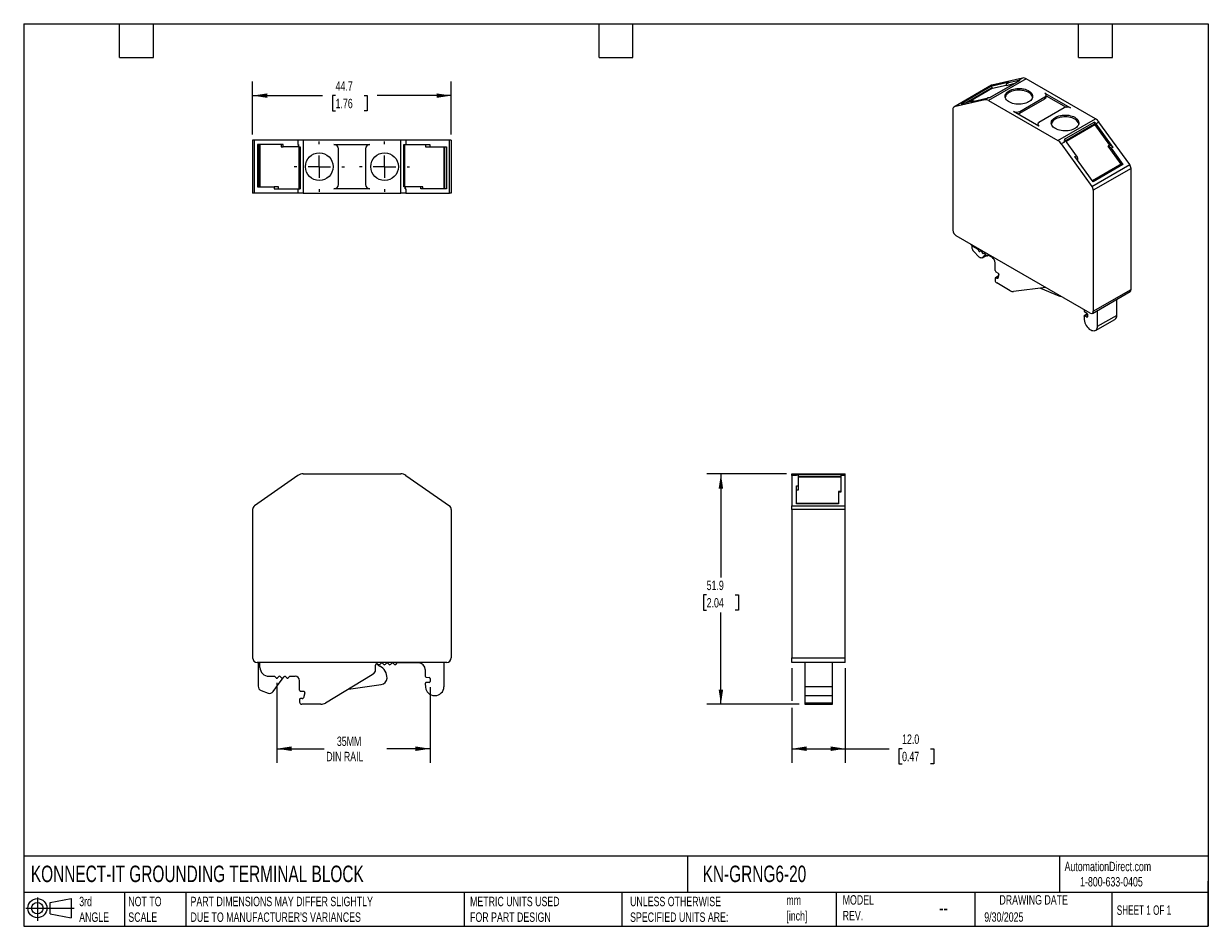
# Model space of a CAD drawing. Header units: millimetres. Extents: x 6 to 273, y 6 to 210.
import ezdxf

# ---------------------------------------------------------------- set-up
doc = ezdxf.new("R2010")
doc.units = ezdxf.units.MM
doc.linetypes.add('SLD-Center', pattern=[19.05, 15.24, -1.27, 1.27, -1.27])
doc.linetypes.add('SLD-Solid', pattern=[0])
doc.layers.add('CENTER', color=40, linetype='SLD-Center')
doc.layers.add('SLD-DEFPOINTS', color=7, linetype='Continuous')
doc.layers.add('DIMENSIONS', color=140, linetype='SLD-Solid', lineweight=25)
doc.layers.add('TEXT', color=140, linetype='SLD-Solid', lineweight=25)
doc.styles.add('SLDTEXTSTYLE0', font='TXT', dxfattribs={"width": 0.7})
doc.styles.add('SLDTEXTSTYLE1', font='TXT', dxfattribs={"width": 0.65})
doc.dimstyles.new('SLDDIMSTYLE0', dxfattribs={"dimtxt": 2.158008, "dimasz": 3.302, "dimexe": 0, "dimexo": 0.0625, "dimgap": 0.539502, "dimtad": 0, "dimtih": 1, "dimtoh": 1, "dimdec": 1, "dimrnd": 1e-09, "dimzin": 12, "dimdsep": 46, "dimtxsty": 'SLDTEXTSTYLE0', "dimsah": 1, "dimcen": 0.09, "dimadec": 0, "dimazin": 3, "dimtfac": 1, "dimtdec": 1, "dimtofl": 0, "dimtmove": 0, "dimatfit": 3, "dimfxl": 0, "dimfrac": 2, "dimtolj": 1, "dimtzin": 12, "dimarcsym": 0})
doc.dimstyles.new('SLDDIMSTYLE1', dxfattribs={"dimtxt": 2.158008, "dimasz": 3.302, "dimexe": 0, "dimexo": 0.0625, "dimgap": 0.539502, "dimtad": 0, "dimtih": 1, "dimtoh": 1, "dimdec": 1, "dimrnd": 1e-09, "dimzin": 4, "dimdsep": 46, "dimtxsty": 'SLDTEXTSTYLE0', "dimsah": 1, "dimcen": 0.09, "dimadec": 0, "dimazin": 1, "dimtfac": 1, "dimtdec": 1, "dimtofl": 0, "dimtmove": 0, "dimatfit": 3, "dimfxl": 0, "dimfrac": 2, "dimtolj": 1, "dimtzin": 12, "dimarcsym": 0})

# ---------------------------------------------------------------- blocks, each defined once
blk = doc.blocks.new('Block11')
at = {"color": 7, "linetype": 'SLD-Solid', "lineweight": 18}
for p, q in [((0, 2.88), (10.87, 2.88)), ((2.59, 5.31), (2.59, 0)), ((5.48, 4.17), (10.18, 5.03)), ((5.48, 1.6), (5.48, 4.17)), ((10.18, 5.03), (10.18, 0.73)), ((5.48, 1.6), (10.18, 0.73))]:
    blk.add_line(p, q, dxfattribs=at)
for radius in [2.15, 1.29]:
    blk.add_circle((2.59, 2.88), radius, dxfattribs=at)
blk = doc.blocks.new('Block12')
at = {"layer": 'SLD-DEFPOINTS'}
blk.add_blockref('Block11', (0, 0), dxfattribs=at)
blk = doc.blocks.new('_D')
at = {"layer": 'DIMENSIONS'}
for p, q in [((63.35, 61.13), (63.35, 43.16)), ((97.85, 60.18), (97.85, 43.16)), ((63.35, 46.33), (73.99, 46.33)), ((97.85, 46.33), (88.08, 46.33))]:
    blk.add_line(p, q, dxfattribs=at)
for points in [[(63.35, 46.33), (66.66, 45.82), (66.66, 46.84)], [(97.85, 46.33), (94.55, 46.84), (94.55, 45.82)]]:
    blk.add_solid(points, dxfattribs=at)
at = {"layer": 'DIMENSIONS', "char_height": 2.117, "attachment_point": 1, "style": 'SLDTEXTSTYLE0'}
for s, insert in [('35MM', (76.86, 49.06)), ('DIN RAIL', (74.47, 45.63))]:
    blk.add_mtext(s, dxfattribs=dict(at, insert=insert))
blk = doc.blocks.new('_D_1')
at = {"layer": 'DIMENSIONS'}
for p, q in [((178.05, 108.2), (160.14, 108.2)), ((163.32, 108.2), (163.32, 84.86)), ((160.11, 80.94), (159.38, 80.94)), ((159.38, 80.94), (159.38, 77.51)), ((166.52, 80.94), (167.25, 80.94)), ((167.25, 80.94), (167.25, 77.51)), ((159.38, 77.51), (160.11, 77.51)), ((167.25, 77.51), (166.52, 77.51)), ((163.32, 56.33), (163.32, 77.03)), ((180.95, 56.33), (160.14, 56.33))]:
    blk.add_line(p, q, dxfattribs=at)
for points in [[(163.32, 108.2), (162.81, 104.9), (163.82, 104.9)], [(163.32, 56.33), (163.82, 59.63), (162.81, 59.63)]]:
    blk.add_solid(points, dxfattribs=at)
at = {"layer": 'DIMENSIONS', "char_height": 2.117, "attachment_point": 1, "style": 'SLDTEXTSTYLE0'}
for s, insert in [('51.9', (160.11, 84.16)), ('2.04', (160.11, 80.24))]:
    blk.add_mtext(s, dxfattribs=dict(at, insert=insert))
blk = doc.blocks.new('_D_2')
at = {"layer": 'DIMENSIONS'}
for p, q in [((179.32, 64.5), (179.32, 57.09)), ((191.32, 64.5), (191.32, 43.16)), ((179.32, 55.57), (179.32, 43.16)), ((179.32, 46.33), (191.32, 46.33)), ((191.32, 46.33), (201.19, 46.33)), ((204.11, 46.33), (203.38, 46.33)), ((203.38, 46.33), (203.38, 42.9)), ((210.52, 46.33), (211.25, 46.33)), ((211.25, 46.33), (211.25, 42.9)), ((203.38, 42.9), (204.11, 42.9)), ((211.25, 42.9), (210.52, 42.9))]:
    blk.add_line(p, q, dxfattribs=at)
for points in [[(179.32, 46.33), (182.62, 45.82), (182.62, 46.84)], [(191.32, 46.33), (188.01, 46.84), (188.01, 45.82)]]:
    blk.add_solid(points, dxfattribs=at)
at = {"layer": 'DIMENSIONS', "char_height": 2.117, "attachment_point": 1, "style": 'SLDTEXTSTYLE0'}
for s, insert in [('12.0', (204.11, 49.54)), ('0.47', (204.11, 45.63))]:
    blk.add_mtext(s, dxfattribs=dict(at, insert=insert))
blk = doc.blocks.new('_D_3')
at = {"layer": 'DIMENSIONS'}
for p, q in [((57.9, 184.63), (57.9, 196.53)), ((102.6, 184.63), (102.6, 196.53)), ((57.9, 193.36), (73.64, 193.36)), ((76.57, 193.36), (75.84, 193.36)), ((75.84, 193.36), (75.84, 189.93)), ((82.98, 193.36), (83.71, 193.36)), ((83.71, 193.36), (83.71, 189.93)), ((102.6, 193.36), (85.9, 193.36)), ((75.84, 189.93), (76.57, 189.93)), ((83.71, 189.93), (82.98, 189.93))]:
    blk.add_line(p, q, dxfattribs=at)
for points in [[(57.9, 193.36), (61.21, 192.85), (61.21, 193.86)], [(102.6, 193.36), (99.3, 193.86), (99.3, 192.85)]]:
    blk.add_solid(points, dxfattribs=at)
at = {"layer": 'DIMENSIONS', "char_height": 2.117, "attachment_point": 1, "style": 'SLDTEXTSTYLE0'}
for s, insert in [('44.7', (76.57, 196.57)), ('1.76', (76.57, 192.65))]:
    blk.add_mtext(s, dxfattribs=dict(at, insert=insert))
blk = doc.blocks.new('SW_CENTERMARKSYMBOL_0')
at = {"layer": 'CENTER', "color": 0}
for p, q in [((0, 5.08), (0, 5.64)), ((-5.08, 0), (-5.64, 0)), ((0, 0), (-2.54, 0)), ((0, 0), (0, 2.54)), ((0, 0), (0, -2.54)), ((0, 0), (2.54, 0)), ((5.08, 0), (5.64, 0)), ((0, -5.08), (0, -5.64))]:
    blk.add_line(p, q, dxfattribs=at)
blk = doc.blocks.new('SW_CENTERMARKSYMBOL_1')
at = {"layer": 'CENTER', "color": 0}
for p, q in [((0, 5.08), (0, 5.64)), ((-5.08, 0), (-5.64, 0)), ((0, 0), (-2.54, 0)), ((0, 0), (0, 2.54)), ((0, 0), (0, -2.54)), ((0, 0), (2.54, 0)), ((5.08, 0), (5.64, 0)), ((0, -5.08), (0, -5.64))]:
    blk.add_line(p, q, dxfattribs=at)

msp = doc.modelspace()

# ---------------------------------------------------------------- linework, layer by layer
for p, q in [((224.25, 195.68), (215.76, 190.79)), ((215.86, 190.82), (224.34, 195.72)), ((224.09, 195.42), (217.38, 191.54)), ((218.54, 191.81), (224.39, 195.19)), ((224.47, 195.01), (219.19, 191.96)), ((232.06, 197.15), (223.58, 192.25)), ((230.46, 196.7), (223.78, 192.84)), ((230.54, 196.71), (223.82, 192.83)), ((228.18, 196.36), (224.09, 195.42)), ((231.25, 197.32), (224.34, 195.72)), ((224.39, 195.19), (224.47, 195.01)), ((224.47, 195.01), (227.53, 195.71)), ((229.22, 195.98), (227.53, 195.59)), ((228.08, 196.33), (227.73, 196.12)), ((230.29, 196.73), (227.83, 196.16)), ((227.83, 196.16), (228.18, 196.36)), ((230.29, 196.72), (230.64, 196.93)), ((230.64, 196.93), (230.29, 196.73)), ((230.29, 196.73), (230.29, 196.72)), ((231.25, 197.32), (230.54, 196.91)), ((230.54, 196.91), (230.64, 196.93)), ((230.64, 196.93), (230.64, 196.93)), ((247.63, 188.16), (232.06, 197.15)), ((222.76, 192.42), (215.86, 190.82)), ((217.38, 191.54), (220.01, 192.15)), ((219.66, 191.95), (223.47, 192.83)), ((220.01, 192.15), (219.66, 191.95)), ((223.47, 192.83), (222.76, 192.42)), ((223.58, 192.25), (239.14, 183.26)), ((230.62, 189.81), (236.27, 193.08)), ((230.62, 189.41), (236.27, 192.67)), ((236.27, 193.9), (242, 190.59)), ((236.27, 192.67), (236.27, 193.08)), ((236.57, 193.08), (236.57, 193.49)), ((236.57, 193.32), (241.04, 190.74)), ((215.56, 190.33), (215.56, 163.05)), ((234.93, 186.51), (229.2, 189.81)), ((230.62, 189.81), (230.62, 189.41)), ((240.59, 190.59), (234.93, 187.32)), ((234.64, 186.92), (234.64, 186.68)), ((239.14, 183.26), (247.63, 188.16)), ((240.66, 183.52), (247.38, 187.4)), ((240.95, 183.19), (247.49, 186.96)), ((247.43, 186.9), (240.97, 183.17)), ((247.53, 186.77), (241.07, 183.04)), ((247.49, 186.96), (247.43, 186.9)), ((247.53, 186.77), (250.84, 182.18)), ((248.44, 187.39), (247.73, 186.99)), ((247.73, 186.99), (251.54, 181.7)), ((255.35, 177.82), (248.44, 187.39)), ((57.9, 183.36), (57.9, 171.36)), ((58.33, 183.36), (57.9, 183.36)), ((58.33, 171.36), (58.33, 183.36)), ((68.1, 183.36), (58.33, 183.36)), ((64.76, 182.36), (58.98, 182.36)), ((58.98, 182.36), (58.98, 172.86)), ((59.4, 172.86), (59.4, 182.36)), ((59.51, 182.36), (59.51, 172.86)), ((64.33, 182.36), (64.33, 181.86)), ((64.33, 181.86), (64.76, 181.86)), ((64.76, 181.86), (64.76, 182.36)), ((68.24, 181.86), (64.76, 181.86)), ((68.1, 183.36), (68.1, 182.36)), ((69.25, 183.36), (68.1, 183.36)), ((68.1, 182.36), (68.24, 182.36)), ((68.24, 181.86), (68.24, 182.36)), ((68.24, 182.36), (68.24, 181.86)), ((68.24, 182.36), (68.24, 182.36)), ((68.24, 181.86), (68.6, 181.86)), ((68.24, 181.86), (68.24, 181.86)), ((68.39, 181.86), (68.39, 172.36)), ((68.39, 172.36), (68.39, 181.86)), ((68.6, 181.86), (68.6, 172.36)), ((69.25, 183.36), (69.25, 171.36)), ((91.26, 183.36), (69.25, 183.36)), ((76.2, 182.36), (84.3, 182.36)), ((91.26, 171.36), (91.26, 183.36)), ((92.41, 183.36), (91.26, 183.36)), ((91.91, 182.36), (92.41, 182.36)), ((91.91, 172.86), (91.91, 182.36)), ((92.11, 172.86), (92.11, 182.36)), ((92.12, 182.36), (92.12, 172.86)), ((92.41, 183.36), (92.41, 182.36)), ((102.18, 183.36), (92.41, 183.36)), ((92.41, 182.36), (97.8, 182.36)), ((96.8, 182.36), (96.8, 181.86)), ((96.8, 181.86), (97.8, 181.86)), ((97.8, 182.36), (97.8, 181.86)), ((97.8, 181.86), (101.53, 181.86)), ((101, 172.36), (101, 181.86)), ((101.11, 181.86), (101.11, 172.36)), ((101.53, 181.86), (101.53, 172.36)), ((102.18, 171.36), (102.18, 183.36)), ((102.6, 183.36), (102.18, 183.36)), ((102.6, 183.36), (102.6, 171.36)), ((240.66, 182.9), (239.96, 182.5)), ((239.96, 182.5), (246.86, 172.92)), ((240.92, 183.24), (240.56, 183.04)), ((240.56, 183.04), (240.66, 182.9)), ((240.56, 183.04), (240.56, 183.04)), ((243.38, 179.83), (240.92, 183.24)), ((250.84, 182.18), (250.49, 181.98)), ((253.43, 177.9), (250.49, 181.98)), ((251.54, 181.7), (251.19, 181.5)), ((251.19, 181.5), (253.83, 177.85)), ((77.2, 173.36), (77.2, 181.36)), ((83.3, 181.36), (83.3, 173.36)), ((243.03, 179.63), (243.38, 179.83)), ((247.11, 173.97), (243.03, 179.63)), ((243.58, 178.86), (243.68, 178.92)), ((246.86, 172.92), (255.35, 177.82)), ((253.56, 177.98), (246.96, 174.17)), ((253.83, 177.85), (247.11, 173.97)), ((255.65, 176.98), (247.16, 172.08)), ((255.65, 149.7), (255.65, 176.98)), ((58.33, 171.36), (57.9, 171.36)), ((68.1, 171.36), (58.33, 171.36)), ((58.98, 172.86), (62.71, 172.86)), ((62.71, 172.86), (62.71, 172.36)), ((63.7, 172.86), (62.71, 172.86)), ((62.71, 172.36), (68.1, 172.36)), ((63.7, 172.36), (63.7, 172.86)), ((68.1, 172.36), (68.1, 171.36)), ((68.1, 172.36), (68.6, 172.36)), ((69.25, 171.36), (68.1, 171.36)), ((69.25, 171.36), (91.26, 171.36)), ((84.3, 172.36), (76.2, 172.36)), ((92.41, 171.36), (91.26, 171.36)), ((92.27, 172.86), (91.91, 172.86)), ((92.27, 172.36), (92.27, 172.86)), ((92.27, 172.86), (92.27, 172.36)), ((95.75, 172.86), (92.27, 172.86)), ((92.27, 172.86), (92.27, 172.86)), ((92.27, 172.36), (92.41, 172.36)), ((92.27, 172.36), (92.27, 172.36)), ((92.41, 172.36), (92.41, 171.36)), ((92.41, 171.36), (102.18, 171.36)), ((95.75, 172.36), (95.75, 172.86)), ((96.18, 172.86), (95.75, 172.86)), ((101.53, 172.36), (95.75, 172.36)), ((96.18, 172.36), (96.18, 172.86)), ((102.6, 171.36), (102.18, 171.36)), ((247.16, 172.08), (247.16, 144.8)), ((246.46, 144.39), (216.26, 161.82)), ((219.8, 159.65), (219.8, 159.26)), ((220.19, 159.36), (221.09, 158.84)), ((220.25, 158.24), (221.36, 157.1)), ((221.09, 158.84), (221.36, 158.38)), ((221.36, 158.38), (221.37, 158.37)), ((221.55, 158.26), (221.56, 158.27)), ((221.56, 158.27), (221.79, 158.4)), ((221.56, 158.27), (221.78, 158.39)), ((221.98, 158.28), (222.21, 157.89)), ((222.12, 156.85), (223.06, 157.39)), ((222.19, 156.91), (222.91, 157.65)), ((223.06, 157.4), (222.19, 156.91)), ((222.21, 157.89), (222.22, 157.88)), ((222.4, 157.77), (222.41, 157.78)), ((222.63, 157.91), (222.41, 157.78)), ((222.41, 157.78), (222.63, 157.9)), ((222.83, 157.79), (223.06, 157.4)), ((223.06, 157.4), (223.07, 157.39)), ((223.26, 157.29), (223.52, 157.44)), ((223.52, 157.44), (223.26, 157.29)), ((223.52, 157.44), (224.36, 156.96)), ((223.25, 157.28), (223.26, 157.29)), ((225.07, 153.99), (225.07, 155.73)), ((225.07, 152.28), (225.07, 151.81)), ((225.82, 152.78), (225.11, 152.37)), ((225.19, 153.72), (225.21, 153.71)), ((225.21, 153.71), (225.24, 153.69)), ((225.21, 152.36), (225.8, 152.7)), ((225.5, 152.19), (225.21, 152.36)), ((225.24, 153.69), (225.73, 153.41)), ((225.69, 152.3), (225.5, 152.19)), ((225.9, 153.05), (225.67, 152.24)), ((228.46, 149.44), (225.42, 151.2)), ((236.47, 150.16), (229.19, 149.25)), ((235.24, 150), (239.39, 148.27)), ((247.16, 144.8), (255.65, 149.7)), ((246.96, 144.34), (255.44, 149.24)), ((252.43, 143.89), (252.43, 147.5)), ((245.08, 145.19), (245.08, 144.99)), ((245.85, 144.2), (245.13, 143.79)), ((245.21, 144.75), (245.73, 144.4)), ((245.23, 143.78), (245.86, 144.14)), ((245.86, 144.16), (245.86, 143.58)), ((248.05, 144.97), (248.05, 141.36)), ((245.09, 143.68), (245.13, 142.93)), ((245.71, 143.5), (245.23, 143.78)), ((245.86, 143.58), (245.71, 143.5)), ((247.63, 140.45), (252.02, 142.98)), ((252.43, 143.89), (248.05, 141.36)), ((246.54, 140.6), (246.63, 140.55)), ((68.1, 107.84), (58.33, 101)), ((68.24, 107.94), (68.1, 107.84)), ((68.24, 107.94), (68.24, 107.93)), ((69.25, 108.2), (91.26, 108.2)), ((92.27, 107.94), (92.27, 107.93)), ((92.27, 107.94), (92.41, 107.84)), ((92.41, 107.84), (102.18, 101)), ((179.32, 108.2), (191.32, 108.2)), ((179.32, 107.84), (179.32, 108.2)), ((180.32, 107.84), (179.32, 107.84)), ((179.32, 107.84), (179.32, 101)), ((180.32, 107.94), (180.32, 107.84)), ((180.82, 107.94), (180.32, 107.94)), ((180.82, 108.09), (190.32, 108.09)), ((180.82, 107.93), (180.82, 108.09)), ((180.82, 105.5), (180.82, 107.94)), ((180.82, 107.64), (190.32, 107.64)), ((190.32, 107.52), (180.82, 107.52)), ((190.32, 107.43), (180.82, 107.43)), ((190.32, 108.09), (190.32, 107.84)), ((190.32, 107.84), (190.32, 104.06)), ((191.32, 107.84), (190.32, 107.84)), ((191.32, 107.84), (191.32, 108.2)), ((191.32, 101), (191.32, 107.84)), ((180.32, 105.5), (180.82, 105.5)), ((180.32, 101.45), (180.32, 105.5)), ((180.32, 104.59), (180.82, 104.59)), ((180.82, 104.59), (180.82, 105.5)), ((190.32, 104.24), (189.82, 104.24)), ((189.82, 104.24), (189.82, 104.06)), ((189.82, 104.06), (189.82, 101.45)), ((190.32, 104.06), (189.82, 104.06)), ((189.82, 101.51), (180.32, 101.51)), ((189.82, 101.45), (180.32, 101.45)), ((57.9, 100.18), (57.9, 66.77)), ((102.6, 100.18), (102.6, 66.77)), ((179.32, 101), (191.32, 101)), ((179.32, 100.18), (179.32, 101)), ((179.32, 100.18), (179.32, 66.77)), ((191.32, 100.18), (179.32, 100.18)), ((191.32, 100.18), (191.32, 101)), ((191.32, 66.77), (191.32, 100.18)), ((179.32, 66.77), (191.32, 66.77)), ((179.32, 65.77), (179.32, 66.77)), ((191.32, 65.77), (191.32, 66.77)), ((101.6, 65.77), (58.9, 65.77)), ((59.15, 65.77), (59.15, 60.39)), ((59.55, 64.64), (59.55, 65.77)), ((85.57, 64.03), (85.57, 65.17)), ((85.95, 65.37), (85.86, 65.47)), ((86.09, 65.39), (86.21, 65.26)), ((86.5, 65.26), (86.81, 65.58)), ((87.1, 65.58), (87.41, 65.26)), ((87.7, 65.26), (88.01, 65.58)), ((88.3, 65.58), (88.61, 65.26)), ((88.9, 65.26), (89.21, 65.58)), ((89.5, 65.58), (89.81, 65.26)), ((90.1, 65.26), (90.47, 65.64)), ((95.25, 65.64), (90.47, 65.64)), ((96.75, 64.14), (96.75, 62.63)), ((100.95, 65.77), (100.95, 60.29)), ((191.32, 65.77), (179.32, 65.77)), ((182.22, 65.77), (182.22, 60.29)), ((188.42, 60.29), (188.42, 65.77)), ((61.55, 62.64), (62.84, 62.64)), ((62.54, 59.19), (64.1, 61.36)), ((62.84, 62.64), (63.21, 62.26)), ((63.21, 62.26), (63.23, 62.25)), ((63.48, 62.25), (63.5, 62.26)), ((63.5, 62.26), (63.81, 62.58)), ((64.1, 62.58), (64.41, 62.26)), ((64.1, 61.36), (64.82, 62.36)), ((64.41, 62.26), (64.43, 62.25)), ((64.68, 62.25), (64.7, 62.26)), ((64.7, 62.26), (65.01, 62.58)), ((64.82, 62.36), (64.88, 62.44)), ((65.3, 62.58), (65.61, 62.26)), ((65.61, 62.26), (65.63, 62.25)), ((65.88, 62.25), (65.9, 62.26)), ((65.9, 62.26), (66.27, 62.64)), ((66.27, 62.64), (67.45, 62.64)), ((68.45, 59.51), (68.45, 61.64)), ((84.77, 62.99), (74.29, 56.62)), ((85.09, 63.18), (84.77, 62.99)), ((96.93, 62.43), (97.67, 62.37)), ((97.85, 62.17), (97.85, 61.45)), ((59.79, 59.46), (61.36, 58.84)), ((68.63, 59.27), (68.66, 59.26)), ((68.66, 59.26), (68.7, 59.26)), ((68.7, 59.26), (69.39, 59.26)), ((69.63, 58.94), (69.31, 57.79)), ((79.44, 59.74), (86.86, 60.78)), ((96.77, 61.03), (96.83, 60.15)), ((97.65, 61.25), (96.97, 61.25)), ((182.22, 60.29), (182.22, 58.29)), ((188.42, 60.29), (182.22, 60.29)), ((188.42, 58.29), (188.42, 60.29)), ((68.45, 57.41), (68.45, 56.83)), ((69.07, 57.61), (68.65, 57.61)), ((73.25, 56.33), (68.95, 56.33)), ((98.82, 58.29), (98.95, 58.29)), ((182.22, 58.29), (188.42, 58.29)), ((182.22, 58.29), (182.22, 56.62)), ((188.42, 56.62), (182.22, 56.62)), ((182.22, 56.62), (182.22, 56.33)), ((182.22, 56.33), (188.42, 56.33)), ((188.42, 56.62), (188.42, 58.29)), ((188.42, 56.33), (188.42, 56.62))]:
    msp.add_line(p, q)
at = {"flags": 128}
for points in [[(224.34, 195.72), (224.28, 195.7), (224.25, 195.68)], [(232.6, 191.94), (232.31, 191.79), (231.98, 191.66), (231.64, 191.56), (231.27, 191.48), (230.89, 191.43), (230.5, 191.41), (230.11, 191.42), (229.73, 191.46), (229.36, 191.52), (229, 191.61), (228.66, 191.72), (228.36, 191.86), (228.08, 192.02), (227.84, 192.2), (227.64, 192.39), (227.49, 192.6), (227.38, 192.81), (227.32, 193.03), (227.31, 193.26), (227.34, 193.48), (227.43, 193.7), (227.56, 193.91), (227.74, 194.11), (227.96, 194.3), (228.21, 194.47), (228.51, 194.62), (228.83, 194.74), (229.17, 194.84), (229.54, 194.92), (229.92, 194.97), (230.31, 194.99), (230.7, 194.98), (231.08, 194.95), (231.46, 194.89), (231.81, 194.8), (232.15, 194.68), (232.46, 194.54), (232.73, 194.39), (232.97, 194.21), (233.17, 194.01), (233.32, 193.81), (233.43, 193.59), (233.49, 193.37), (233.5, 193.15), (233.47, 192.92), (233.38, 192.7), (233.25, 192.49), (233.07, 192.29), (232.85, 192.11), (232.6, 191.94)], [(228.08, 196.33), (228.11, 196.34), (228.18, 196.36)], [(230.54, 196.71), (230.5, 196.71), (230.46, 196.7)], [(233.48, 193), (233.43, 193.18), (233.32, 193.4), (233.17, 193.61), (232.97, 193.8), (232.73, 193.98), (232.46, 194.14), (232.15, 194.27), (231.81, 194.39), (231.46, 194.48), (231.08, 194.54), (230.7, 194.58), (230.31, 194.58), (229.92, 194.56), (229.54, 194.51), (229.17, 194.44), (228.83, 194.33), (228.51, 194.21), (228.21, 194.06), (227.96, 193.89), (227.74, 193.71), (227.56, 193.5), (227.43, 193.29), (227.34, 193.07), (227.33, 193)], [(242.99, 188.47), (243.25, 188.3), (243.47, 188.11), (243.64, 187.91), (243.78, 187.7), (243.86, 187.48), (243.9, 187.26), (243.89, 187.03), (243.82, 186.81), (243.72, 186.6), (243.56, 186.39), (243.36, 186.2), (243.12, 186.02), (242.85, 185.86), (242.54, 185.72), (242.21, 185.61), (241.85, 185.52), (241.48, 185.46), (241.09, 185.42), (240.7, 185.41), (240.31, 185.43), (239.93, 185.48), (239.57, 185.56), (239.22, 185.66), (238.9, 185.79), (238.61, 185.94), (238.35, 186.11), (238.13, 186.29), (237.95, 186.49), (237.82, 186.7), (237.74, 186.92), (237.7, 187.15), (237.71, 187.37), (237.77, 187.59), (237.88, 187.81), (238.04, 188.01), (238.24, 188.21), (238.47, 188.39), (238.75, 188.54), (239.06, 188.68), (239.39, 188.8), (239.75, 188.89), (240.12, 188.95), (240.51, 188.98), (240.9, 188.99), (241.28, 188.97), (241.66, 188.92), (242.03, 188.84), (242.38, 188.74), (242.7, 188.62), (242.99, 188.47)], [(242.99, 188.06), (242.7, 188.21), (242.38, 188.33), (242.03, 188.44), (241.66, 188.51), (241.28, 188.56), (240.9, 188.58), (240.51, 188.58), (240.12, 188.54), (239.75, 188.48), (239.39, 188.39), (239.06, 188.27), (238.75, 188.14), (238.47, 187.98), (238.24, 187.8), (238.04, 187.61), (237.88, 187.4), (237.77, 187.18), (237.72, 187)], [(253.83, 177.85), (253.79, 177.89), (253.75, 177.93), (253.71, 177.96), (253.67, 177.98), (253.63, 177.99), (253.59, 177.99), (253.56, 177.98), (253.56, 177.98)], [(221.78, 158.39), (221.81, 158.4), (221.83, 158.4), (221.86, 158.4), (221.88, 158.38), (221.91, 158.37), (221.94, 158.34), (221.96, 158.31), (221.98, 158.28)], [(222.63, 157.9), (222.65, 157.91), (222.68, 157.91), (222.71, 157.91), (222.73, 157.9), (222.76, 157.88), (222.79, 157.85), (222.81, 157.82), (222.83, 157.79)], [(222.19, 156.91), (222.11, 156.85), (222.03, 156.81), (221.93, 156.8), (221.82, 156.81), (221.7, 156.85), (221.59, 156.92), (221.47, 157), (221.36, 157.1)], [(225.67, 152.24), (225.66, 152.21), (225.65, 152.19), (225.63, 152.18), (225.61, 152.17), (225.59, 152.16), (225.56, 152.17), (225.53, 152.17), (225.5, 152.19)], [(245.09, 143.68), (245.09, 143.72), (245.1, 143.74), (245.11, 143.77), (245.13, 143.78), (245.15, 143.79), (245.17, 143.79), (245.2, 143.79), (245.23, 143.78)], [(248.05, 141.36), (248.03, 141.12), (247.98, 140.9), (247.89, 140.71), (247.78, 140.56), (247.63, 140.45), (247.46, 140.38), (247.28, 140.35), (247.07, 140.37), (246.85, 140.44), (246.63, 140.55)]]:
    msp.add_lwpolyline(points, dxfattribs=at)
for centre in [(72.9, 177.36), (87.6, 177.36)]:
    msp.add_circle(centre, 3.1)
for centre, radius, start, end in [((224.08, 195.09), 0.325, 16.852, 87.1752), ((228, 195.71), 0.485, 110.866, 193.5948), ((230.37, 195.8), 0.928, 79.3302, 94.8741), ((231.43, 196.19), 1.14, 56.6986, 99.2317), ((220.11, 191.63), 0.524, 63.5228, 100.3235), ((222.95, 191.29), 1.14, 56.6986, 99.2317), ((223.66, 191.98), 0.872, 78.9234, 102.2432), ((236.12, 193.49), 0.437, 290.7834, 69.2166), ((236.07, 193.13), 0.503, 294.3747, 354.3052), ((216.01, 190.39), 0.456, 109.1554, 188.1294), ((229.91, 191.18), 1.54, 242.6097, 297.3903), ((229.98, 190.56), 1.32, 278.0991, 298.7709), ((241.29, 189.23), 1.54, 62.6097, 117.3903), ((235.09, 186.92), 0.437, 110.7834, 249.2166), ((242.27, 186.56), 1.66, 15.3575, 64.4649), ((245.19, 185.16), 3.13, 35.6825, 45.6129), ((247.16, 187.11), 0.359, 335.2961, 51.9661), ((245.53, 185.33), 2.46, 35.7969, 39.7067), ((246.22, 185.85), 2.71, 34.8517, 58.6072), ((76.2, 181.36), 1, 0, 90), ((84.3, 181.36), 1, 90, 180), ((237.73, 180.95), 2.71, 34.8517, 58.6072), ((237.98, 180.97), 3.3, 35.8046, 38.7213), ((238.54, 181.34), 3.04, 38.6546, 45.6881), ((250.31, 180.96), 1.03, 31.3641, 80.3365), ((250.67, 181.17), 1.03, 31.3641, 80.3365), ((242.22, 178.95), 1.46, 358.8876, 37.3768), ((254.14, 176.91), 1.51, 2.4439, 36.9213), ((76.2, 173.36), 1, 270, 0), ((84.3, 173.36), 1, 180, 270), ((245.65, 172.02), 1.51, 2.4439, 36.9213), ((217.09, 163.12), 1.54, 182.6055, 237.3945), ((221.55, 161.6), 2.62, 219.5141, 238.7786), ((221.36, 159.34), 1.56, 182.8716, 224.7157), ((221.53, 158.44), 0.179, 203.9779, 276.0269), ((222.38, 157.95), 0.179, 203.9791, 276.0265), ((223.23, 157.46), 0.179, 203.9789, 276.0264), ((223.53, 155.66), 1.54, 2.6055, 57.3946), ((225.46, 154.01), 0.392, 182.9303, 227.6408), ((225.15, 152.29), 0.0873, 50.7966, 189.214), ((225.54, 153.1), 0.362, 352.4848, 58.6724), ((225.83, 151.84), 0.768, 182.6055, 237.3945), ((229.11, 150.46), 1.21, 237.4255, 274.0522), ((255.16, 149.64), 0.493, 305.0133, 6.2988), ((239.71, 148.96), 0.759, 245.0224, 279.7077), ((245.39, 145), 0.311, 182.8153, 234.009), ((245.54, 144.15), 0.311, 2.8155, 54.0089), ((246.73, 144.73), 0.437, 230.7967, 9.214), ((248.21, 143.2), 3.09, 184.9337, 237.3274), ((245.77, 143.56), 0.0873, 230.7971, 9.2141), ((251.46, 143.78), 0.982, 304.8612, 6.4509), ((69.25, 106.2), 2, 90, 125), ((91.26, 106.2), 2, 55, 90), ((58.9, 100.18), 1, 125, 180), ((101.6, 100.18), 1, 0, 55), ((58.9, 66.77), 1, 180, 270), ((101.6, 66.77), 1, 270, 0), ((61.55, 64.64), 2, 180, 270), ((84.57, 64.03), 1, 301.264, 0), ((85.87, 65.17), 0.3, 44.9998, 179.9998), ((87.45, 66.68), 2, 221.0431, 243.3218), ((86.35, 65.4), 0.2, 225.0002, 314.9997), ((85.25, 62.31), 2.9, 358.2004, 63.3218), ((86.95, 65.44), 0.2, 45.0002, 134.9999), ((87.55, 65.4), 0.2, 225, 314.9998), ((88.15, 65.44), 0.2, 45, 135), ((88.75, 65.4), 0.2, 225, 314.9997), ((89.35, 65.44), 0.2, 45.0001, 135.0001), ((89.95, 65.4), 0.2, 224.9999, 314.9998), ((95.25, 64.14), 1.5, 0, 90), ((63.35, 62.4), 0.2, 229.9844, 310.0156), ((63.95, 62.44), 0.2, 45, 135), ((64.55, 62.4), 0.2, 229.9848, 310.0156), ((65.15, 62.44), 0.2, 44.9999, 135.0001), ((65.75, 62.4), 0.2, 229.9844, 310.0155), ((67.45, 61.64), 1, 360, 90), ((86.65, 62.26), 1.5, 277.9058, 358.2004), ((96.95, 62.63), 0.2, 179.9997, 264.5029), ((97.65, 61.45), 0.2, 270.0002, 0), ((97.65, 62.17), 0.2, 0, 84.5028), ((60.15, 60.39), 1, 180, 248.6669), ((61.72, 59.77), 1, 248.6668, 324.2486), ((68.7, 59.51), 0.25, 179.9998, 253.7426), ((69.39, 59.01), 0.25, 344.7449, 90), ((96.97, 61.05), 0.2, 90, 183.9153), ((98.82, 60.29), 2, 183.9152, 270), ((98.95, 60.29), 2, 270, 0), ((68.65, 57.41), 0.2, 89.9999, 180), ((68.95, 56.83), 0.5, 180, 270), ((69.07, 57.86), 0.25, 270, 344.7449), ((73.25, 58.33), 2, 270, 301.2642)]:
    msp.add_arc(centre, radius, start, end)
at = {"layer": 'TEXT'}
for p, q in [((6.35, 209.55), (273.05, 209.55)), ((6.35, 209.55), (6.35, 6.35)), ((27.94, 201.93), (27.94, 209.55)), ((35.56, 201.93), (35.56, 209.55)), ((135.89, 201.93), (135.89, 209.55)), ((143.51, 201.93), (143.51, 209.55)), ((243.84, 201.93), (243.84, 209.55)), ((251.46, 201.93), (251.46, 209.55)), ((273.05, 209.55), (273.05, 6.35)), ((27.94, 201.93), (35.56, 201.93)), ((135.89, 201.93), (143.51, 201.93)), ((243.84, 201.93), (251.46, 201.93)), ((273.05, 22.13), (6.35, 22.13)), ((155.76, 22.13), (155.76, 13.97)), ((239.58, 22.13), (239.58, 13.97)), ((273.05, 6.35), (273.05, 16.51)), ((273.05, 13.97), (6.35, 13.97)), ((29.04, 13.97), (29.04, 6.35)), ((42.84, 13.97), (42.84, 6.35)), ((105.48, 13.97), (105.48, 6.35)), ((141, 13.97), (141, 6.35)), ((189.3, 13.97), (189.3, 6.35)), ((220.47, 13.97), (220.47, 6.35)), ((251.35, 13.97), (251.35, 6.35)), ((6.35, 6.35), (273.05, 6.35))]:
    msp.add_line(p, q, dxfattribs=at)

# ---------------------------------------------------------------- block references
at = {"layer": 'CENTER'}
for name, p in [('SW_CENTERMARKSYMBOL_1', (72.9, 177.36)), ('SW_CENTERMARKSYMBOL_0', (87.6, 177.36))]:
    msp.add_blockref(name, p, dxfattribs=at)
at = {"layer": 'SLD-DEFPOINTS'}
msp.add_blockref('Block12', (6.84, 7.55), dxfattribs=at)

# ---------------------------------------------------------------- texts
at = {"layer": 'TEXT'}
for s, insert, char_height, attachment_point, style in [('KONNECT-IT GROUNDING TERMINAL BLOCK', (7.97, 20.01), 3.7042, 1, 'SLDTEXTSTYLE0'), ('KN-GRNG6-20', (159.21, 20.01), 3.7042, 1, 'SLDTEXTSTYLE0'), ('AutomationDirect.com', (240.69, 20.88), 2.1167, 1, 'SLDTEXTSTYLE0'), ('1-800-633-0405', (244.19, 17.44), 2.1167, 1, 'SLDTEXTSTYLE0'), ('MODEL ^JREV.', (190.73, 13.36), 2.1167, 1, 'SLDTEXTSTYLE0'), ('DRAWING DATE', (233.73, 13.36), 2.1167, 2, 'SLDTEXTSTYLE0'), ('3rd^JANGLE', (18.85, 13), 2.117, 1, 'SLDTEXTSTYLE0'), ('NOT TO^JSCALE', (29.91, 13), 2.1167, 1, 'SLDTEXTSTYLE0'), ("PART DIMENSIONS MAY DIFFER SLIGHTLY ^JDUE TO MANUFACTURER'S VARIANCES", (43.91, 13), 2.1167, 1, 'SLDTEXTSTYLE0'), ('METRIC UNITS USED ^JFOR PART DESIGN', (106.85, 13), 2.1167, 1, 'SLDTEXTSTYLE0'), ('UNLESS OTHERWISE ^JSPECIFIED UNITS ARE:', (142.87, 13), 2.1167, 1, 'SLDTEXTSTYLE0'), ('mm^J[inch]', (178.06, 13.3), 2.117, 1, 'SLDTEXTSTYLE0'), ('SHEET 1 OF 1', (252.44, 11.05), 2.1167, 1, 'SLDTEXTSTYLE1'), ('--', (212.43, 12.11), 3.175, 1, 'SLDTEXTSTYLE0'), ('9/30/2025', (222.61, 9.5), 2.117, 1, 'SLDTEXTSTYLE0')]:
    msp.add_mtext(s, dxfattribs=dict(at, insert=insert, char_height=char_height, attachment_point=attachment_point, style=style))

# ---------------------------------------------------------------- dimensions: what is measured, and where the dimension line sits
at = {"layer": 'DIMENSIONS'}
dim = msp.add_linear_dim(base=(57.9, 193.36), p1=(102.6, 183.36), p2=(57.9, 183.36), dimstyle='SLDDIMSTYLE0', dxfattribs=at)
dim.commit()
dim.dimension.update_dxf_attribs({"geometry": '_D_3', "text_midpoint": (79.77, 193.36), "dimtype": 160})
for base, p1, p2, angle, dimstyle, picture, middle in [((163.32, 108.2), (182.22, 56.33), (179.32, 108.2), 90, 'SLDDIMSTYLE0', '_D_1', (163.32, 80.94)), ((191.32, 46.33), (179.32, 65.77), (191.32, 65.77), 360, 'SLDDIMSTYLE1', '_D_2', (207.32, 46.33))]:
    dim = msp.add_linear_dim(base=base, p1=p1, p2=p2, angle=angle, dimstyle=dimstyle, dxfattribs=at)
    dim.commit()
    dim.dimension.update_dxf_attribs({"geometry": picture, "text_midpoint": middle, "dimtype": 160})
dim = msp.add_linear_dim(base=(63.35, 46.33), p1=(97.85, 61.45), p2=(63.35, 62.4), text='35MM\\PDIN RAIL', dimstyle='SLDDIMSTYLE0', dxfattribs=at)
dim.commit()
dim.dimension.update_dxf_attribs({"geometry": '_D', "text_midpoint": (81.04, 46.33), "dimtype": 160})

doc.saveas('drawing.dxf')
